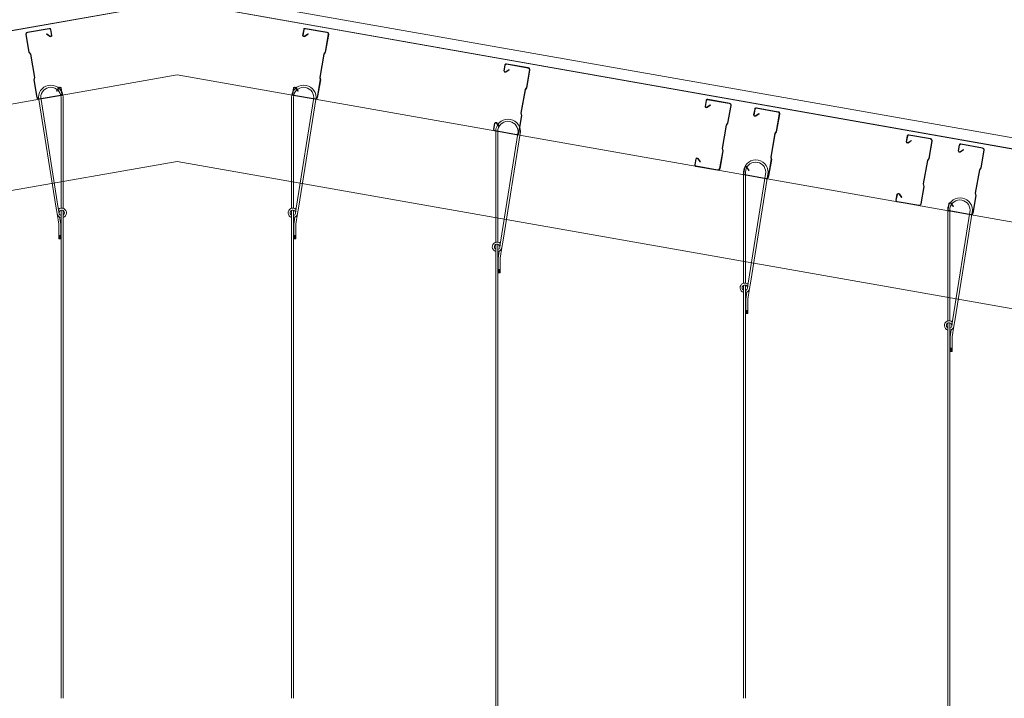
# Model space of a CAD drawing. Header units: millimetres. Extents: x -257 to 10431, y -1141 to 7851.
# Tile 7 of 10: x 4649 to 7541, y 2813 to 4806. Entities that reach past the tile are written whole.
import ezdxf

# ---------------------------------------------------------------- set-up
doc = ezdxf.new("R2010")
doc.units = ezdxf.units.MM
doc.layers.add('A-DETL', color=90, linetype='Continuous', lineweight=18)
doc.layers.add('A-DETL-GENF', color=92, linetype='Continuous', lineweight=18)

# ---------------------------------------------------------------- blocks, each defined once
blk = doc.blocks.new('Galvanized Wire Rope - Galvanized Wire Rope-5994899-TYPICAL COLD STORE SECTION')
at = {"layer": 'A-DETL-GENF'}
for p, q in [((-15.9, 56.6), (-67.8, 381.8)), ((-61.1, 381.8), (-9.7, 56.5)), ((-1.5, 381.8), (-1.5, 56.6)), ((4.5, 381.8), (4.5, 56.2)), ((-13.3, 40.6), (-15.9, 56.6)), ((-13.3, 40.6), (-8.3, 9.3)), ((-7.3, 41.2), (-9.8, 56.6)), ((-5.6, 30.2), (-2.3, 9.2)), ((-1.5, 50.5), (-1.5, -8.3)), ((4.5, 49.7), (4.5, -8.3)), ((-8.3, -33.3), (-8.3, 9.3)), ((-2.3, 9.2), (-2.3, -33.3)), ((-8.3, -24.1), (-2.3, -24.1)), ((-8.3, -25.4), (-2.3, -25.4)), ((-8.3, -26.8), (-2.3, -26.8)), ((-8.3, -28.1), (-2.3, -28.1)), ((-1.5, -8.3), (-1.5, -1383.1)), ((4.5, -8.3), (4.5, -1383.1)), ((-8.3, -29.4), (-2.3, -29.4)), ((-8.3, -30.7), (-2.3, -30.7)), ((-8.3, -32), (-2.3, -32)), ((-2.3, -33.3), (-8.3, -33.3))]:
    blk.add_line(p, q, dxfattribs=at)
for centre, radius, start, end in [((-31.7, 381.8), 36.2, 360, 180), ((-31.3, 381.8), 29.8, 360, 180), ((0.5, 42.8), 14, 188.9735, 261.8341), ((0.5, 42.8), 14, 286.6504, 133.7921), ((0.5, 42.8), 8, 300.0947, 175.934), ((0.5, 42.8), 8, 191.2435, 255.6072)]:
    blk.add_arc(centre, radius, start, end, dxfattribs=at)
blk = doc.blocks.new('Galvanized Wire Rope - Galvanized Wire Rope-5994850-TYPICAL COLD STORE SECTION')
at = {"layer": 'A-DETL-GENF'}
for p, q in [((-1.5, 8.3), (-1.5, 1383.1)), ((4.5, 8.3), (4.5, 1383.1)), ((-2.3, 33.3), (-8.3, 33.3)), ((-8.3, 33.3), (-8.3, -9.3)), ((-8.3, 32), (-2.3, 32)), ((-8.3, 30.7), (-2.3, 30.7)), ((-8.3, 29.4), (-2.3, 29.4)), ((-2.3, -9.2), (-2.3, 33.3)), ((-8.3, 28.1), (-2.3, 28.1)), ((-8.3, 26.8), (-2.3, 26.8)), ((-8.3, 25.4), (-2.3, 25.4)), ((-8.3, 24.1), (-2.3, 24.1)), ((-1.5, -50.5), (-1.5, 8.3)), ((4.5, -49.7), (4.5, 8.3)), ((-13.3, -40.6), (-8.3, -9.3)), ((-5.6, -30.2), (-2.3, -9.2)), ((-15.9, -56.6), (-67.8, -381.8)), ((-61.1, -381.8), (-9.7, -56.5)), ((-13.3, -40.6), (-15.9, -56.6)), ((-7.3, -41.2), (-9.8, -56.6)), ((-1.5, -381.8), (-1.5, -56.6)), ((4.5, -381.8), (4.5, -56.2))]:
    blk.add_line(p, q, dxfattribs=at)
for centre, radius, start, end in [((0.5, -42.8), 14, 98.1659, 171.0265), ((0.5, -42.8), 14, 226.2079, 73.3496), ((0.5, -42.8), 8, 184.066, 59.9053), ((0.5, -42.8), 8, 104.3928, 168.7565), ((-31.7, -381.8), 36.2, 180, 0), ((-31.3, -381.8), 29.8, 180, 0)]:
    blk.add_arc(centre, radius, start, end, dxfattribs=at)
blk = doc.blocks.new('Galvanized Wire Rope - Galvanized Wire Rope-5954235-TYPICAL COLD STORE SECTION')
at = {"layer": 'A-DETL-GENF'}
for p, q in [((-15.9, 56.6), (-24.8, 112.1)), ((-18.5, 112.1), (-9.7, 56.5)), ((-1.5, 112.1), (-1.5, 56.6)), ((4.5, 112.1), (4.5, 56.2)), ((-13.3, 40.6), (-15.9, 56.6)), ((-13.3, 40.6), (-8.3, 9.3)), ((-7.3, 41.2), (-9.8, 56.6)), ((-5.6, 30.2), (-2.3, 9.2)), ((-1.5, 50.5), (-1.5, 0.7)), ((4.5, 49.7), (4.5, -1.4)), ((-8.3, 0.7), (-8.3, 9.3)), ((-2.3, 9.2), (-2.3, 0.7)), ((-8.3, -5.3), (-8.3, -1.3)), ((-8.3, -15.3), (-8.3, -11.3)), ((-8.3, -33.3), (-8.3, -17.3)), ((-8.3, -24.1), (-2.3, -24.1)), ((-8.3, -25.4), (-2.3, -25.4)), ((-8.3, -26.8), (-2.3, -26.8)), ((-8.3, -28.1), (-2.3, -28.1)), ((-2.3, -17.3), (-2.3, -33.3)), ((-1.5, -17.3), (-1.5, -72.8)), ((4.5, -15.2), (4.5, -72.8)), ((-8.3, -29.4), (-2.3, -29.4)), ((-8.3, -30.7), (-2.3, -30.7)), ((-8.3, -32), (-2.3, -32)), ((-2.3, -33.3), (-8.3, -33.3))]:
    blk.add_line(p, q, dxfattribs=at)
for centre, radius, start, end in [((-10.1, 112.1), 14.6, 95.1624, 180), ((-10, 112.1), 8.53, 100.9052, 180), ((-10, 112.1), 8.53, 360, 72.7564), ((-10.1, 112.1), 14.6, 360, 78.7564), ((0.5, 42.8), 14, 188.9735, 261.8341), ((0.5, 42.8), 14, 286.6504, 133.7921), ((0.5, 42.8), 8, 300.0947, 175.934), ((0.5, 42.8), 8, 191.2435, 255.6072)]:
    blk.add_arc(centre, radius, start, end, dxfattribs=at)
blk = doc.blocks.new('Galvanized Wire Rope - Galvanized Wire Rope-5994822-TYPICAL COLD STORE SECTION')
at = {"layer": 'A-DETL-GENF'}
for p, q in [((-1.5, 8.3), (-1.5, 1283.1)), ((4.5, 8.3), (4.5, 1283.1)), ((-2.3, 33.3), (-8.3, 33.3)), ((-8.3, 33.3), (-8.3, -9.3)), ((-8.3, 32), (-2.3, 32)), ((-8.3, 30.7), (-2.3, 30.7)), ((-8.3, 29.4), (-2.3, 29.4)), ((-2.3, -9.2), (-2.3, 33.3)), ((-8.3, 28.1), (-2.3, 28.1)), ((-8.3, 26.8), (-2.3, 26.8)), ((-8.3, 25.4), (-2.3, 25.4)), ((-8.3, 24.1), (-2.3, 24.1)), ((-1.5, -50.5), (-1.5, 8.3)), ((4.5, -49.7), (4.5, 8.3)), ((-13.3, -40.6), (-8.3, -9.3)), ((-5.6, -30.2), (-2.3, -9.2)), ((-15.9, -56.6), (-67.8, -381.8)), ((-61.1, -381.8), (-9.7, -56.5)), ((-13.3, -40.6), (-15.9, -56.6)), ((-7.3, -41.2), (-9.8, -56.6)), ((-1.5, -381.8), (-1.5, -56.6)), ((4.5, -381.8), (4.5, -56.2))]:
    blk.add_line(p, q, dxfattribs=at)
for centre, radius, start, end in [((0.5, -42.8), 14, 98.1659, 171.0265), ((0.5, -42.8), 14, 226.2079, 73.3496), ((0.5, -42.8), 8, 184.066, 59.9053), ((0.5, -42.8), 8, 104.3928, 168.7565), ((-31.7, -381.8), 36.2, 180, 0), ((-31.3, -381.8), 29.8, 180, 0)]:
    blk.add_arc(centre, radius, start, end, dxfattribs=at)
blk = doc.blocks.new('Galvanized Wire Rope - Galvanized Wire Rope-5994731-TYPICAL COLD STORE SECTION')
at = {"layer": 'A-DETL-GENF'}
for p, q in [((-1.5, 8.3), (-1.5, 1533.1)), ((4.5, 8.3), (4.5, 1533.1)), ((-2.3, 33.3), (-8.3, 33.3)), ((-8.3, 33.3), (-8.3, -9.3)), ((-8.3, 32), (-2.3, 32)), ((-8.3, 30.7), (-2.3, 30.7)), ((-8.3, 29.4), (-2.3, 29.4)), ((-2.3, -9.2), (-2.3, 33.3)), ((-8.3, 28.1), (-2.3, 28.1)), ((-8.3, 26.8), (-2.3, 26.8)), ((-8.3, 25.4), (-2.3, 25.4)), ((-8.3, 24.1), (-2.3, 24.1)), ((-1.5, -50.5), (-1.5, 8.3)), ((4.5, -49.7), (4.5, 8.3)), ((-13.3, -40.6), (-8.3, -9.3)), ((-5.6, -30.2), (-2.3, -9.2)), ((-15.9, -56.6), (-67.8, -381.8)), ((-61.1, -381.8), (-9.7, -56.5)), ((-13.3, -40.6), (-15.9, -56.6)), ((-7.3, -41.2), (-9.8, -56.6)), ((-1.5, -381.8), (-1.5, -56.6)), ((4.5, -381.8), (4.5, -56.2))]:
    blk.add_line(p, q, dxfattribs=at)
for centre, radius, start, end in [((0.5, -42.8), 14, 98.1659, 171.0265), ((0.5, -42.8), 14, 226.2079, 73.3496), ((0.5, -42.8), 8, 184.066, 59.9053), ((0.5, -42.8), 8, 104.3928, 168.7565), ((-31.7, -381.8), 36.2, 180, 0), ((-31.3, -381.8), 29.8, 180, 0)]:
    blk.add_arc(centre, radius, start, end, dxfattribs=at)
blk = doc.blocks.new('Galvanized Wire Rope - Galvanized Wire Rope-5994781-TYPICAL COLD STORE SECTION')
at = {"layer": 'A-DETL-GENF'}
for p, q in [((-1.5, 8.3), (-1.5, 1163.1)), ((4.5, 8.3), (4.5, 1163.1)), ((-2.3, 33.3), (-8.3, 33.3)), ((-8.3, 33.3), (-8.3, -9.3)), ((-8.3, 32), (-2.3, 32)), ((-8.3, 30.7), (-2.3, 30.7)), ((-8.3, 29.4), (-2.3, 29.4)), ((-2.3, -9.2), (-2.3, 33.3)), ((-8.3, 28.1), (-2.3, 28.1)), ((-8.3, 26.8), (-2.3, 26.8)), ((-8.3, 25.4), (-2.3, 25.4)), ((-8.3, 24.1), (-2.3, 24.1)), ((-1.5, -50.5), (-1.5, 8.3)), ((4.5, -49.7), (4.5, 8.3)), ((-13.3, -40.6), (-8.3, -9.3)), ((-5.6, -30.2), (-2.3, -9.2)), ((-15.9, -56.6), (-67.8, -381.8)), ((-61.1, -381.8), (-9.7, -56.5)), ((-13.3, -40.6), (-15.9, -56.6)), ((-7.3, -41.2), (-9.8, -56.6)), ((-1.5, -381.8), (-1.5, -56.6)), ((4.5, -381.8), (4.5, -56.2))]:
    blk.add_line(p, q, dxfattribs=at)
for centre, radius, start, end in [((0.5, -42.8), 14, 98.1659, 171.0265), ((0.5, -42.8), 14, 226.2079, 73.3496), ((0.5, -42.8), 8, 184.066, 59.9053), ((0.5, -42.8), 8, 104.3928, 168.7565), ((-31.7, -381.8), 36.2, 180, 0), ((-31.3, -381.8), 29.8, 180, 0)]:
    blk.add_arc(centre, radius, start, end, dxfattribs=at)
blk = doc.blocks.new('MSS Purlin - MSS 200_12-5940075-TYPICAL COLD STORE SECTION')
at = {"layer": 'A-DETL-GENF'}
for p, q in [((-37.5, 93.9), (-37.5, 41.3)), ((-36.3, 41.5), (-36.3, 93.9)), ((33.3, 100), (-31.3, 100)), ((-31.3, 98.9), (33.3, 98.9)), ((36.3, 95.9), (36.3, 78.5)), ((37.5, 78.3), (37.5, 95.9)), ((22.4, 84.4), (23.2, 85.2)), ((22.4, 84.4), (30.8, 75.9)), ((31.6, 76.8), (23.2, 85.2)), ((-34.4, 34.8), (-37.5, 41.3)), ((-36.3, 41.5), (-33.3, 35)), ((-34.4, 34.8), (-34.4, -34.8)), ((-33.3, 35), (-33.3, -35)), ((-34.4, -34.8), (-37.5, -41.3)), ((-37.5, -41.3), (-37.5, -93.9)), ((-36.3, -41.5), (-33.3, -35)), ((-36.3, -93.9), (-36.3, -41.5)), ((22.4, -84.4), (30.8, -75.9)), ((22.4, -84.4), (23.2, -85.2)), ((31.6, -76.8), (23.2, -85.2)), ((36.3, -95.9), (36.3, -78.5)), ((37.5, -78.3), (37.5, -95.9)), ((33.3, -98.9), (-31.3, -98.9)), ((-31.3, -100), (33.3, -100))]:
    blk.add_line(p, q, dxfattribs=at)
for centre, radius, start, end in [((-31.3, 93.9), 6.15, 90, 180), ((-31.3, 93.9), 5, 90, 180), ((33.3, 95.9), 4.15, 360, 90), ((33.3, 95.9), 3, 0, 90), ((33.4, 79.2), 4.15, 231.352, 348.8207), ((33.4, 79.2), 3, 232.4723, 346.8434), ((33.4, -79.2), 4.15, 11.1793, 128.648), ((33.4, -79.2), 3, 13.1566, 127.5277), ((-31.3, -93.9), 6.15, 180, 270), ((-31.3, -93.9), 5, 180, 270), ((33.3, -95.9), 3, 270, 360), ((33.3, -95.9), 4.15, 270, 0)]:
    blk.add_arc(centre, radius, start, end, dxfattribs=at)
blk = doc.blocks.new('MSS Purlin - MSS 200_12-5955472-TYPICAL COLD STORE SECTION')
at = {"layer": 'A-DETL-GENF'}
for p, q in [((-37.5, 41.3), (-37.5, 93.9)), ((-36.3, 93.9), (-36.3, 41.5)), ((-31.3, 100), (33.3, 100)), ((33.3, 98.9), (-31.3, 98.9)), ((36.3, 95.9), (36.3, 78.5)), ((37.5, 78.3), (37.5, 95.9)), ((22.4, 84.4), (23.2, 85.2)), ((22.4, 84.4), (30.8, 75.9)), ((31.6, 76.8), (23.2, 85.2)), ((-34.4, 34.8), (-37.5, 41.3)), ((-36.3, 41.5), (-33.3, 35)), ((-34.4, -34.8), (-34.4, 34.8)), ((-33.3, -35), (-33.3, 35)), ((-34.4, -34.8), (-37.5, -41.3)), ((-37.5, -93.9), (-37.5, -41.3)), ((-36.3, -41.5), (-33.3, -35)), ((-36.3, -41.5), (-36.3, -93.9)), ((22.4, -84.4), (30.8, -75.9)), ((22.4, -84.4), (23.2, -85.2)), ((31.6, -76.8), (23.2, -85.2)), ((36.3, -95.9), (36.3, -78.5)), ((37.5, -78.3), (37.5, -95.9)), ((-31.3, -98.9), (33.3, -98.9)), ((33.3, -100), (-31.3, -100))]:
    blk.add_line(p, q, dxfattribs=at)
for centre, radius, start, end in [((-31.3, 93.9), 6.15, 90, 180), ((-31.3, 93.9), 5, 90, 180), ((33.3, 95.9), 4.15, 360, 90), ((33.3, 95.9), 3, 0, 90), ((33.4, 79.2), 4.15, 231.352, 348.8207), ((33.4, 79.2), 3, 232.4723, 346.8434), ((33.4, -79.2), 4.15, 11.1793, 128.648), ((33.4, -79.2), 3, 13.1566, 127.5277), ((-31.3, -93.9), 6.15, 180, 270), ((-31.3, -93.9), 5, 180, 270), ((33.3, -95.9), 3, 270, 0), ((33.3, -95.9), 4.15, 270, 0)]:
    blk.add_arc(centre, radius, start, end, dxfattribs=at)
blk = doc.blocks.new('01 Roof Ridge C - MC700-5967831-TYPICAL COLD STORE SECTION')
at = {"layer": 'A-DETL-GENF'}
for points in [[(-5353.6, -936.9), (-88.7, -8.6), (-76.8, 24.2), (-77.1, 26.2), (-89.4, -7.7), (-5353.7, -935.9)], [(5273.6, -936.9), (5273.7, -935.9), (9.4, -7.7), (-2.9, 26.2), (-3.2, 24.2), (8.7, -8.6), (4538.5, -807.3)]]:
    blk.add_hatch(color=256, dxfattribs=at).paths.add_polyline_path(points)
for p, q in [((-2.9, 26.2), (5279.2, -905.2)), ((-89.4, -7.7), (-5353.7, -935.9)), ((-5353.6, -936.9), (-88.7, -8.6)), ((8.7, -8.6), (5273.6, -936.9)), ((5273.7, -935.9), (9.4, -7.7))]:
    blk.add_line(p, q, dxfattribs=at)

msp = doc.modelspace()

# ---------------------------------------------------------------- linework, layer by layer
at = {"layer": 'A-DETL'}
for p, q in [((37.2, 3749.2), (5112.2, 4644.1)), ((10174.7, 3751.4), (5112.2, 4644.1)), ((5112.2, 4390.2), (287.2, 3539.4)), ((9924.7, 3541.6), (5112.2, 4390.2))]:
    msp.add_line(p, q, dxfattribs=at)

# ---------------------------------------------------------------- block references
at = {"layer": 'A-DETL-GENF'}
for name, p in [('01 Roof Ridge C - MC700-5967831-TYPICAL COLD STORE SECTION', (5152.2, 4859.1)), ('Galvanized Wire Rope - Galvanized Wire Rope-5994899-TYPICAL COLD STORE SECTION', (4772.4, 4196.2))]:
    msp.add_blockref(name, p, dxfattribs=at)
for name, p, rotation in [('MSS Purlin - MSS 200_12-5940075-TYPICAL COLD STORE SECTION', (4720.6, 4676.6), 10.00000000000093), ('MSS Purlin - MSS 200_12-5955472-TYPICAL COLD STORE SECTION', (5503.8, 4676.6), 169.999999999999), ('MSS Purlin - MSS 200_12-5955472-TYPICAL COLD STORE SECTION', (6094.7, 4572.4), 169.999999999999), ('Galvanized Wire Rope - Galvanized Wire Rope-5994850-TYPICAL COLD STORE SECTION', (5452, 4196.2), 180), ('MSS Purlin - MSS 200_12-5955472-TYPICAL COLD STORE SECTION', (6685.6, 4468.2), 169.999999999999), ('MSS Purlin - MSS 200_12-5955472-TYPICAL COLD STORE SECTION', (6828.4, 4443), 169.999999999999), ('Galvanized Wire Rope - Galvanized Wire Rope-5994822-TYPICAL COLD STORE SECTION', (6052, 4096.2), 180), ('MSS Purlin - MSS 200_12-5955472-TYPICAL COLD STORE SECTION', (7276.5, 4364), 169.999999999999), ('MSS Purlin - MSS 200_12-5955472-TYPICAL COLD STORE SECTION', (7429.1, 4337.1), 169.999999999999), ('Galvanized Wire Rope - Galvanized Wire Rope-5994781-TYPICAL COLD STORE SECTION', (6779.6, 3976.2), 180), ('Galvanized Wire Rope - Galvanized Wire Rope-5994731-TYPICAL COLD STORE SECTION', (7379.6, 3865.2), 180), ('Galvanized Wire Rope - Galvanized Wire Rope-5954235-TYPICAL COLD STORE SECTION', (6052, 2740.3), 180)]:
    msp.add_blockref(name, p, dxfattribs=dict(at, rotation=rotation))

doc.saveas('drawing.dxf')
